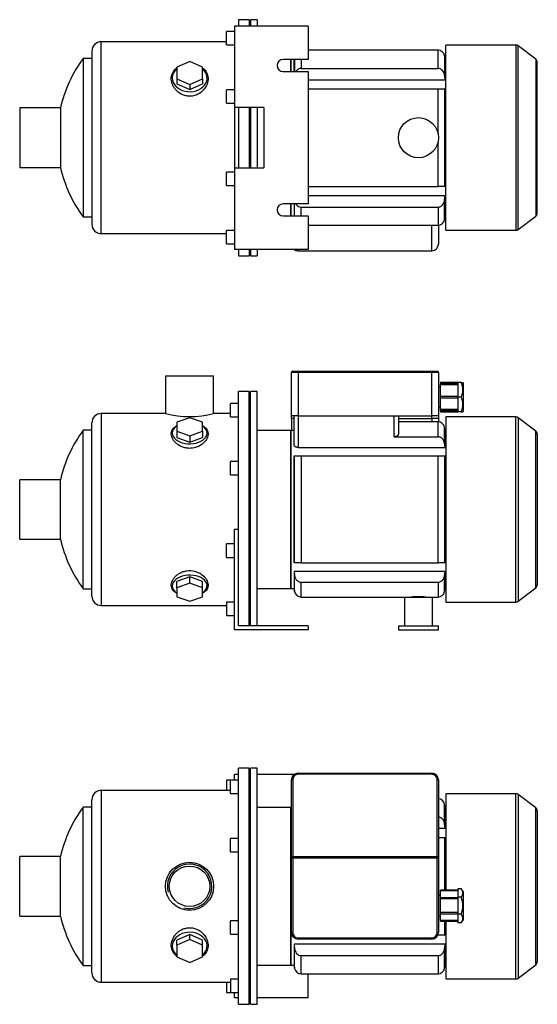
# Model space of a CAD drawing. Header units: millimetres. Extents: x 128 to 943, y 47 to 803.
# Tile 1 of 2: x 128 to 515, y 67 to 803. Entities that reach past the tile are written whole.
import ezdxf

# ---------------------------------------------------------------- set-up
doc = ezdxf.new("R2010")
doc.units = ezdxf.units.MM
for name, color, linetype in [('1', 7, 'Continuous'), ('BASETTA_MEC_71_M', 7, 'Continuous'), ('CARCASSA_MEC_71-', 7, 'Continuous'), ('COPRIVENTOLA_MEC', 7, 'Continuous'), ('CORPO_MH_3-5_[4]', 7, 'Continuous'), ('FLANGIA_MOTORE_T', 7, 'Continuous'), ('PIEDINO_MEC_71_I', 7, 'Continuous'), ('STAFFA_3-5-9_INT', 7, 'Continuous')]:
    doc.layers.add(name, color=color, linetype=linetype)

# ---------------------------------------------------------------- blocks, each defined once
blk = doc.blocks.new('SE1')
at = {"layer": '1', "color": 7, "linetype": 'Continuous'}
for p, q in [((442.62, 151.28), (442.62, 151.79)), ((455.62, 151.79), (442.62, 151.79)), ((455.62, 151.28), (442.62, 151.28)), ((442.62, 146.29), (442.62, 151.28)), ((458.12, 152.99), (455.62, 152.99)), ((455.62, 152.99), (455.62, 149.82)), ((455.62, 149.82), (455.62, 146.64)), ((459.62, 151.02), (458.11, 153)), ((459.62, 151.02), (459.62, 129.57)), ((442.62, 145.35), (442.62, 146.29)), ((455.62, 146.29), (442.62, 146.29)), ((455.62, 145.35), (442.62, 145.35)), ((442.62, 135.23), (442.62, 145.35)), ((458.12, 146.64), (455.62, 146.64)), ((455.62, 146.64), (455.62, 140.29)), ((455.62, 140.29), (455.62, 133.94)), ((455.62, 135.23), (442.62, 135.23)), ((442.62, 134.29), (442.62, 135.23)), ((442.62, 129.3), (442.62, 134.29)), ((442.62, 134.29), (455.62, 134.29)), ((458.12, 133.94), (455.62, 133.94)), ((455.62, 133.94), (455.62, 130.77)), ((442.62, 129.3), (442.62, 128.79)), ((455.62, 129.3), (442.62, 129.3)), ((442.62, 128.79), (455.62, 128.79)), ((455.62, 130.77), (455.62, 127.59)), ((458.12, 127.59), (455.62, 127.59)), ((458.11, 127.59), (459.62, 129.57))]:
    blk.add_line(p, q, dxfattribs=at)
for points in [[(458.12, 146.64), (458.74, 147.46), (459.06, 148.2), (459.41, 149.03), (459.41, 149.82), (459.41, 150.61), (459.06, 151.43), (458.74, 152.17), (458.12, 152.99)], [(458.12, 133.94), (458.74, 135.58), (459.06, 137.06), (459.41, 138.7), (459.41, 140.28), (459.41, 141.87), (459.06, 143.52), (458.74, 145), (458.12, 146.64)], [(458.12, 127.59), (458.74, 128.41), (459.06, 129.15), (459.41, 129.98), (459.41, 130.77), (459.41, 131.56), (459.06, 132.38), (458.74, 133.12), (458.12, 133.94)]]:
    blk.add_open_spline(points, degree=2, knots=[0, 0, 0, 0.25, 0.25, 0.5, 0.5, 0.75, 0.75, 1, 1, 1], dxfattribs=at)
at = {"layer": 'BASETTA_MEC_71_M', "color": 7, "linetype": 'Continuous'}
for p, q in [((336.12, 239.29), (436.12, 239.29)), ((336.12, 239.29), (336.12, 238.57)), ((436.12, 238.57), (336.12, 238.57)), ((436.12, 239.29), (436.12, 238.57)), ((331.12, 176.92), (331.12, 234.29)), ((332.12, 234.57), (332.12, 177.19)), ((440.12, 177.19), (440.12, 234.57)), ((441.12, 234.29), (441.12, 176.92)), ((331.12, 175.82), (331.12, 176.92)), ((332.12, 177.19), (440.12, 177.19)), ((332.12, 177.19), (332.12, 175.82)), ((440.12, 175.82), (440.12, 177.19)), ((441.12, 176.92), (441.12, 175.82)), ((331.12, 120.29), (331.12, 175.82)), ((332.12, 175.82), (331.12, 175.82)), ((440.12, 175.82), (332.12, 175.82)), ((332.12, 175.82), (332.12, 120.29)), ((440.12, 120.29), (440.12, 175.82)), ((441.12, 175.82), (440.12, 175.82)), ((441.12, 175.82), (441.12, 120.29)), ((442.62, 147.79), (441.12, 147.79)), ((441.12, 132.79), (442.62, 132.79)), ((332.12, 120.29), (331.12, 120.29)), ((440.12, 120.29), (441.12, 120.29)), ((336.12, 116.29), (436.12, 116.29)), ((336.12, 116.29), (336.12, 115.29)), ((436.12, 115.29), (336.12, 115.29)), ((436.12, 116.29), (436.12, 115.29))]:
    blk.add_line(p, q, dxfattribs=at)
for centre, radius, start, end in [((336.12, 234.29), 5, 90, 180), ((336.12, 234.57), 4, 90, 180), ((436.12, 234.29), 5, 0, 90), ((436.12, 234.57), 4, 0, 90), ((336.12, 120.29), 5, 180, 270), ((336.12, 120.29), 4, 180, 270), ((436.12, 120.29), 4, 270, 0), ((436.12, 120.29), 5, 270, 0)]:
    blk.add_arc(centre, radius, start, end, dxfattribs=at)
for centre, major_axis, start_param, end_param in [((332.12, 234.29), (-1, 0), 4.712389, 6.283185), ((440.12, 234.29), (1, 0), 0, 1.570796), ((332.12, 176.92), (1, 0), 1.570796, 3.141593), ((440.12, 176.92), (1, 0), 0, 1.570796)]:
    blk.add_ellipse(centre, major_axis=major_axis, ratio=0.275637, start_param=start_param, end_param=end_param, dxfattribs=at)
at = {"layer": 'CARCASSA_MEC_71-', "color": 7, "linetype": 'Continuous'}
for p, q in [((330.62, 213.79), (330.62, 95.79)), ((331.12, 213.79), (330.62, 213.79)), ((445.7, 201.33), (445.7, 216.16)), ((446.12, 213.79), (445.7, 216.16)), ((446.12, 198.16), (446.12, 213.79)), ((446.52, 213.79), (446.12, 213.79)), ((446.12, 198.16), (445.7, 201.33)), ((441.12, 198.16), (446.12, 198.16)), ((441.12, 191.29), (445.7, 191.29)), ((445.7, 191.29), (446.12, 191.29)), ((445.7, 191.29), (445.7, 151.79)), ((446.12, 151.79), (446.12, 191.29)), ((445.7, 128.79), (445.7, 118.29)), ((446.12, 118.29), (446.12, 128.79)), ((440.7, 118.29), (440.78, 118.29)), ((440.78, 118.29), (440.78, 118.48)), ((445.7, 118.29), (440.78, 118.29)), ((446.12, 118.29), (445.7, 118.29)), ((446.12, 111.42), (333.12, 111.42)), ((333.12, 111.42), (333.12, 95.79)), ((446.12, 111.42), (446.12, 95.79)), ((333.54, 93.42), (333.54, 108.25)), ((445.7, 93.42), (445.7, 108.25)), ((330.62, 95.79), (333.12, 95.79)), ((333.12, 95.79), (333.54, 93.42)), ((338.46, 102.92), (440.78, 102.92)), ((338.46, 89.29), (338.46, 102.92)), ((440.78, 102.92), (440.78, 89.29)), ((445.7, 93.42), (446.12, 95.79)), ((446.12, 95.79), (446.52, 95.79)), ((338.46, 89.29), (440.78, 89.29))]:
    blk.add_line(p, q, dxfattribs=at)
for centre, start, end in [((440.78, 215.29), 10, 86.08223), ((338.46, 94.29), 190, 270), ((440.78, 94.29), 270, 350)]:
    blk.add_arc(centre, 5, start, end, dxfattribs=at)
for points, knots in [([(445.7, 201.33), (445.61, 201.99), (445.45, 202.63), (444.96, 203.85), (444.62, 204.43), (443.43, 205.86), (442.32, 206.54), (441.12, 206.64)], [0, 0, 0, 0, 0.25, 0.25, 0.5, 0.5, 0.9570479, 0.9570479, 0.9570479, 0.9570479]), ([(333.54, 108.25), (333.62, 107.59), (333.79, 106.96), (334.28, 105.74), (334.61, 105.16), (335.87, 103.64), (337.12, 102.92), (338.46, 102.92)], [0, 0, 0, 0, 0.25, 0.25, 0.5, 0.5, 1, 1, 1, 1]), ([(440.78, 102.92), (441.11, 102.92), (441.44, 102.97), (442.07, 103.13), (442.39, 103.25), (442.97, 103.55), (443.25, 103.74), (443.76, 104.16), (443.99, 104.39), (444.41, 104.9), (444.6, 105.17), (444.93, 105.74), (445.08, 106.04), (445.32, 106.64), (445.43, 106.96), (445.59, 107.6), (445.66, 107.92), (445.7, 108.25)], [0, 0, 0, 0, 0.125, 0.125, 0.25, 0.25, 0.375, 0.375, 0.5, 0.5, 0.625, 0.625, 0.75, 0.75, 0.875, 0.875, 1, 1, 1, 1])]:
    blk.add_open_spline(points, degree=3, knots=knots, dxfattribs=at)
for points in [[(333.12, 111.42), (333.25, 110.36), (333.39, 109.31), (333.54, 108.25)], [(445.7, 108.25), (445.84, 109.31), (445.98, 110.36), (446.12, 111.42)]]:
    blk.add_open_spline(points, degree=3, dxfattribs=at)
at = {"layer": 'COPRIVENTOLA_MEC', "color": 7, "linetype": 'Continuous'}
for p, q in [((446.52, 224.04), (446.52, 151.79)), ((499, 224.04), (446.52, 224.04)), ((499, 85.54), (499, 224.04)), ((500.83, 223.42), (500.83, 86.16)), ((513.84, 213.43), (500.83, 223.42)), ((513.84, 96.15), (513.84, 213.43)), ((515.02, 211.05), (515.02, 98.53)), ((446.52, 128.79), (446.52, 85.54)), ((500.83, 86.16), (513.84, 96.15)), ((446.52, 85.54), (499, 85.54))]:
    blk.add_line(p, q, dxfattribs=at)
for centre, start, end in [((499, 221.04), 52.5, 90), ((512.02, 211.05), 0, 52.5), ((512.02, 98.53), 307.5, 0), ((499, 88.54), 270, 307.5)]:
    blk.add_arc(centre, 3, start, end, dxfattribs=at)
at = {"layer": 'CORPO_MH_3-5_[4]', "color": 7, "linetype": 'Continuous'}
for p, q in [((291.62, 66.54), (291.62, 243.04)), ((299.62, 243.04), (291.62, 243.04)), ((299.62, 66.54), (299.62, 243.04)), ((285.62, 224.16), (285.62, 234.16)), ((291.62, 234.16), (285.62, 234.16)), ((189.02, 226.54), (189.02, 83.04)), ((285.62, 226.54), (189.02, 226.54)), ((285.62, 224.16), (291.62, 224.16)), ((175.46, 95.54), (175.46, 214.04)), ((182.02, 214.04), (175.46, 214.04)), ((182.02, 90.04), (182.02, 219.54)), ((285.62, 180.6), (285.62, 190.6)), ((291.62, 190.6), (285.62, 190.6)), ((128.02, 132.54), (128.02, 177.04)), ((158.52, 177.04), (128.02, 177.04)), ((158.52, 132.54), (158.52, 177.04)), ((285.62, 180.6), (291.62, 180.6)), ((128.02, 132.54), (158.52, 132.54)), ((285.62, 118.99), (285.62, 128.99)), ((291.62, 128.99), (285.62, 128.99)), ((255.12, 118.8), (245.62, 114.48)), ((264.62, 114.48), (255.12, 118.8)), ((255.12, 115.11), (255.12, 118.8)), ((285.62, 118.99), (291.62, 118.99)), ((255.12, 115.11), (245.62, 110.79)), ((245.62, 110.79), (245.62, 114.48)), ((245.62, 110.79), (245.62, 102.14)), ((264.62, 110.79), (255.12, 115.11)), ((264.62, 110.79), (264.62, 114.48)), ((264.62, 102.14), (264.62, 110.79)), ((245.62, 102.14), (255.12, 97.82)), ((255.12, 97.82), (264.62, 102.14)), ((175.46, 95.54), (182.02, 95.54)), ((189.02, 83.04), (285.62, 83.04)), ((285.62, 85.42), (285.62, 75.42)), ((291.62, 85.42), (285.62, 85.42)), ((285.62, 75.42), (291.62, 75.42)), ((291.62, 66.54), (299.62, 66.54))]:
    blk.add_line(p, q, dxfattribs=at)
for radius in [18, 15.15]:
    blk.add_circle((255.02, 154.79), radius, dxfattribs=at)
for centre, radius, start, end in [((189.02, 219.54), 7, 90, 180), ((256.02, 154.79), 100, 143.66538, 167.14409), ((255.02, 154.79), 16.62, 255, 195), ((256.02, 154.79), 100, 192.85591, 216.33462), ((189.02, 90.04), 7, 180, 270)]:
    blk.add_arc(centre, radius, start, end, dxfattribs=at)
for start_param, end_param in [(2.390244, 6.283185), (0, 0.751348)]:
    blk.add_ellipse((255.12, 110.16), major_axis=(-13, 0), ratio=0.788011, start_param=start_param, end_param=end_param, dxfattribs=at)
blk.add_open_spline([(245.61, 102.4), (245.25, 102.67), (244.91, 102.96), (244.03, 103.79), (243.53, 104.36), (242.25, 106.22), (241.71, 107.59), (241.26, 110.55), (241.36, 112.07), (242.2, 115.15), (242.93, 116.64), (244.48, 118.73), (245.06, 119.38), (246.36, 120.6), (247.08, 121.17), (248.65, 122.16), (249.47, 122.58), (251.22, 123.25), (252.16, 123.51), (254.98, 123.95), (256.95, 123.82), (259.68, 123.03), (260.57, 122.66), (262.22, 121.79), (262.99, 121.28), (265.13, 119.56), (266.28, 118.19), (267.98, 115.28), (268.53, 113.73), (268.97, 110.68), (268.87, 109.15), (268.04, 106.34), (267.29, 105.03), (265.79, 103.37), (265.25, 102.87), (264.64, 102.42)], degree=3, knots=[0.1389216, 0.1389216, 0.1389216, 0.1389216, 0.15625, 0.15625, 0.1875, 0.1875, 0.25, 0.25, 0.3125, 0.3125, 0.375, 0.375, 0.40625, 0.40625, 0.4375, 0.4375, 0.46875, 0.46875, 0.5, 0.5, 0.5625, 0.5625, 0.59375, 0.59375, 0.625, 0.625, 0.6875, 0.6875, 0.75, 0.75, 0.8125, 0.8125, 0.875, 0.875, 0.9041554, 0.9041554, 0.9041554, 0.9041554], dxfattribs=at)
at = {"layer": 'FLANGIA_MOTORE_T', "color": 7, "linetype": 'Continuous'}
for p, q in [((300.62, 66.54), (300.62, 243.04)), ((305.62, 243.04), (300.62, 243.04)), ((305.62, 66.54), (305.62, 243.04)), ((300.62, 241.54), (299.62, 241.54)), ((330.62, 213.79), (305.62, 213.79)), ((330.62, 95.79), (330.62, 213.79)), ((305.62, 95.79), (330.62, 95.79)), ((299.62, 68.04), (300.62, 68.04)), ((300.62, 66.54), (305.62, 66.54))]:
    blk.add_line(p, q, dxfattribs=at)
at = {"layer": 'STAFFA_3-5-9_INT', "color": 7, "linetype": 'Continuous'}
for p, q in [((291.62, 238.29), (288.62, 238.29)), ((288.62, 234.16), (288.62, 238.29)), ((333.12, 238.29), (305.62, 238.29)), ((282.62, 234.16), (282.62, 226.54)), ((285.62, 234.16), (282.62, 234.16)), ((343.62, 71.29), (343.62, 89.29)), ((282.62, 83.04), (282.62, 75.42)), ((282.62, 75.42), (285.62, 75.42)), ((288.62, 71.29), (288.62, 75.42)), ((291.62, 71.29), (288.62, 71.29)), ((343.62, 71.29), (305.62, 71.29))]:
    blk.add_line(p, q, dxfattribs=at)
blk = doc.blocks.new('SE2')
at = {"layer": '1', "color": 7, "linetype": 'Continuous'}
for p, q in [((442.62, 531.6), (442.62, 530.63)), ((455.62, 531.6), (442.62, 531.6)), ((442.62, 529.87), (442.62, 530.63)), ((455.62, 530.63), (442.62, 530.63)), ((458.12, 531.6), (455.62, 531.6)), ((455.62, 531.6), (455.62, 526.1)), ((458.12, 531.6), (459.41, 531.6)), ((459.62, 531.33), (459.41, 531.61)), ((459.62, 531.33), (459.62, 509.88)), ((455.62, 529.87), (442.62, 529.87)), ((442.62, 521.1), (442.62, 529.87)), ((455.62, 526.1), (455.62, 520.6)), ((442.62, 520.1), (442.62, 521.1)), ((455.62, 521.1), (442.62, 521.1)), ((442.62, 511.33), (442.62, 520.1)), ((442.62, 520.1), (455.62, 520.1)), ((458.12, 520.6), (455.62, 520.6)), ((455.62, 520.6), (455.62, 515.1)), ((455.62, 511.33), (442.62, 511.33)), ((442.62, 510.58), (442.62, 511.33)), ((442.62, 510.58), (442.62, 509.6)), ((442.62, 510.58), (455.62, 510.58)), ((442.62, 509.6), (455.62, 509.6)), ((455.62, 515.1), (455.62, 509.6)), ((458.12, 509.6), (455.62, 509.6)), ((458.12, 509.6), (459.41, 509.6)), ((459.41, 509.6), (459.62, 509.88))]:
    blk.add_line(p, q, dxfattribs=at)
for centre in [(446.9, 526.1), (446.9, 515.1)]:
    blk.add_arc(centre, 12.5, 333.89139, 26.10861, dxfattribs=at)
at = {"layer": 'BASETTA_MEC_71_M', "color": 7, "linetype": 'Continuous'}
for p, q in [((331.12, 506.6), (331.12, 539.1)), ((336.12, 539.1), (331.12, 539.1)), ((332.12, 540.1), (336.12, 540.1)), ((336.12, 540.1), (436.12, 540.1)), ((336.12, 540.1), (336.12, 539.1)), ((336.12, 539.1), (336.12, 506.6)), ((436.12, 539.1), (336.12, 539.1)), ((436.12, 540.1), (440.12, 540.1)), ((436.12, 540.1), (436.12, 539.1)), ((436.12, 506.6), (436.12, 539.1)), ((441.12, 539.1), (436.12, 539.1)), ((441.12, 539.1), (441.12, 506.6)), ((442.62, 528.1), (441.12, 528.1)), ((441.12, 513.1), (442.62, 513.1)), ((336.12, 506.6), (331.12, 506.6)), ((331.12, 504.6), (331.12, 506.6)), ((331.12, 504.6), (331.12, 495.6)), ((333.12, 504.6), (331.12, 504.6)), ((336.12, 506.6), (436.12, 506.6)), ((411.12, 504.6), (436.12, 504.6)), ((436.12, 504.6), (436.12, 506.6)), ((441.12, 506.6), (436.12, 506.6)), ((436.12, 504.6), (436.12, 502.1)), ((441.12, 504.6), (436.12, 504.6)), ((441.12, 506.6), (441.12, 504.6)), ((441.12, 504.6), (441.12, 502.09))]:
    blk.add_line(p, q, dxfattribs=at)
for centre, start, end in [((332.12, 539.1), 90, 180), ((440.12, 539.1), 0, 90)]:
    blk.add_arc(centre, 1, start, end, dxfattribs=at)
at = {"layer": 'CARCASSA_MEC_71-', "color": 7, "linetype": 'Continuous'}
for p, q in [((333.12, 485.17), (333.12, 506.6)), ((336.12, 506.6), (336.12, 482.96)), ((408.12, 490.99), (408.12, 506.6)), ((411.12, 506.6), (411.12, 492.89)), ((440.78, 502.1), (411.12, 502.1)), ((440.78, 490.99), (440.78, 502.1)), ((330.62, 495.6), (330.62, 377.6)), ((333.12, 495.6), (330.62, 495.6)), ((445.7, 485.94), (445.7, 497.97)), ((446.12, 495.6), (445.7, 497.97)), ((446.12, 482.96), (446.12, 495.6)), ((446.52, 495.6), (446.12, 495.6)), ((408.12, 490.99), (440.78, 490.99)), ((336.12, 482.96), (446.12, 482.96)), ((333.12, 396.6), (333.12, 476.6)), ((333.12, 476.6), (333.54, 476.6)), ((333.54, 396.6), (333.54, 476.6)), ((333.54, 476.6), (338.46, 476.6)), ((338.46, 476.6), (440.78, 476.6)), ((338.46, 476.6), (338.46, 396.6)), ((440.78, 396.6), (440.78, 476.6)), ((440.78, 476.6), (445.7, 476.6)), ((445.7, 476.6), (446.12, 476.6)), ((445.7, 476.6), (445.7, 396.6)), ((446.12, 396.6), (446.12, 476.6)), ((333.54, 396.6), (333.12, 396.6)), ((338.46, 396.6), (333.54, 396.6)), ((338.46, 396.6), (440.78, 396.6)), ((445.7, 396.6), (440.78, 396.6)), ((446.12, 396.6), (445.7, 396.6)), ((446.12, 390.25), (333.12, 390.25)), ((333.12, 390.25), (333.12, 377.6)), ((333.12, 390.25), (333.54, 387.27)), ((333.54, 375.23), (333.54, 387.27)), ((445.7, 387.27), (446.12, 390.25)), ((445.7, 375.23), (445.7, 387.27)), ((446.12, 390.25), (446.12, 377.6)), ((330.62, 377.6), (333.12, 377.6)), ((333.12, 377.6), (333.54, 375.23)), ((338.46, 382.21), (440.78, 382.21)), ((338.46, 371.1), (338.46, 382.21)), ((440.78, 382.21), (440.78, 371.1)), ((445.7, 375.23), (446.12, 377.6)), ((446.12, 377.6), (446.52, 377.6)), ((338.46, 371.1), (415.62, 371.1)), ((436.62, 371.1), (440.78, 371.1))]:
    blk.add_line(p, q, dxfattribs=at)
for centre, radius, start, end in [((440.78, 497.1), 5, 10, 90), ((338.46, 376.1), 5, 190, 270), ((426.12, 305.82), 65.52, 85.18444, 94.81556), ((440.78, 376.1), 5, 270, 350)]:
    blk.add_arc(centre, radius, start, end, dxfattribs=at)
for points, knots in [([(411.12, 492.89), (411.12, 492.67), (411.05, 492.45), (410.85, 492.12), (410.77, 492.02), (410.57, 491.81), (410.46, 491.72), (410.19, 491.53), (410.04, 491.45), (409.72, 491.29), (409.55, 491.22), (409.16, 491.11), (408.96, 491.07), (408.55, 491.01), (408.34, 490.99), (408.12, 490.99)], [0, 0, 0, 0, 0.25, 0.25, 0.375, 0.375, 0.5, 0.5, 0.625, 0.625, 0.75, 0.75, 0.875, 0.875, 1, 1, 1, 1]), ([(445.7, 485.94), (445.61, 486.57), (445.44, 487.19), (445.06, 488.07), (444.91, 488.35), (444.57, 488.9), (444.37, 489.15), (443.95, 489.63), (443.71, 489.86), (443.2, 490.25), (442.93, 490.41), (442.35, 490.69), (442.05, 490.8), (441.42, 490.95), (441.1, 490.99), (440.78, 490.99)], [0, 0, 0, 0, 0.25, 0.25, 0.375, 0.375, 0.5, 0.5, 0.625, 0.625, 0.75, 0.75, 0.875, 0.875, 1, 1, 1, 1]), ([(336.12, 482.96), (335.9, 482.96), (335.68, 482.98), (335.25, 483.05), (335.05, 483.1), (334.67, 483.24), (334.49, 483.32), (334.17, 483.51), (334.02, 483.61), (333.76, 483.82), (333.65, 483.94), (333.46, 484.17), (333.38, 484.29), (333.18, 484.66), (333.12, 484.92), (333.12, 485.17)], [0, 0, 0, 0, 0.125, 0.125, 0.25, 0.25, 0.375, 0.375, 0.5, 0.5, 0.625, 0.625, 0.75, 0.75, 1, 1, 1, 1]), ([(333.54, 387.27), (333.63, 386.63), (333.79, 386.01), (334.18, 385.14), (334.33, 384.85), (334.67, 384.3), (334.86, 384.05), (335.29, 383.57), (335.53, 383.35), (336.04, 382.96), (336.31, 382.79), (336.88, 382.51), (337.19, 382.4), (337.82, 382.25), (338.13, 382.21), (338.46, 382.21)], [0, 0, 0, 0, 0.25, 0.25, 0.375, 0.375, 0.5, 0.5, 0.625, 0.625, 0.75, 0.75, 0.875, 0.875, 1, 1, 1, 1]), ([(440.78, 382.21), (441.1, 382.21), (441.42, 382.25), (442.04, 382.4), (442.35, 382.51), (442.92, 382.78), (443.19, 382.95), (443.71, 383.35), (443.94, 383.56), (444.37, 384.04), (444.56, 384.3), (444.9, 384.84), (445.05, 385.12), (445.31, 385.71), (445.42, 386.02), (445.59, 386.63), (445.66, 386.95), (445.7, 387.27)], [0, 0, 0, 0, 0.125, 0.125, 0.25, 0.25, 0.375, 0.375, 0.5, 0.5, 0.625, 0.625, 0.75, 0.75, 0.875, 0.875, 1, 1, 1, 1])]:
    blk.add_open_spline(points, degree=3, knots=knots, dxfattribs=at)
blk.add_open_spline([(446.12, 482.96), (445.98, 483.95), (445.84, 484.94), (445.7, 485.94)], degree=3, dxfattribs=at)
at = {"layer": 'COPRIVENTOLA_MEC', "color": 7, "linetype": 'Continuous'}
for p, q in [((446.52, 505.85), (446.52, 367.35)), ((499, 505.85), (446.52, 505.85)), ((499, 367.35), (499, 505.85)), ((500.83, 505.23), (500.83, 367.97)), ((513.84, 495.24), (500.83, 505.23)), ((513.84, 377.96), (513.84, 495.24)), ((515.02, 492.86), (515.02, 380.34)), ((500.83, 367.97), (513.84, 377.96)), ((446.52, 367.35), (499, 367.35))]:
    blk.add_line(p, q, dxfattribs=at)
for centre, start, end in [((499, 502.85), 52.5, 90), ((512.02, 492.86), 0, 52.5), ((512.02, 380.34), 307.5, 0), ((499, 370.35), 270, 307.5)]:
    blk.add_arc(centre, 3, start, end, dxfattribs=at)
at = {"layer": 'CORPO_MH_3-5_[4]', "color": 7, "linetype": 'Continuous'}
for p, q in [((237.02, 536.6), (273.02, 536.6)), ((237.02, 536.6), (237.02, 508.35)), ((273.02, 508.35), (273.02, 536.6)), ((291.62, 408.04), (291.62, 524.85)), ((299.62, 524.85), (291.62, 524.85)), ((299.62, 349.6), (299.62, 524.85)), ((285.62, 505.97), (285.62, 515.97)), ((291.62, 515.97), (285.62, 515.97)), ((189.02, 508.35), (189.02, 364.85)), ((237.05, 508.35), (189.02, 508.35)), ((285.62, 508.35), (273.02, 508.35)), ((182.02, 371.85), (182.02, 501.35)), ((255.12, 505.21), (245.62, 501.84)), ((245.62, 501.84), (245.62, 495.08)), ((264.62, 501.84), (255.12, 505.21)), ((264.62, 495.08), (264.62, 501.84)), ((285.62, 505.97), (291.62, 505.97)), ((175.46, 377.35), (175.46, 495.85)), ((182.02, 495.85), (175.46, 495.85)), ((245.62, 495.08), (245.62, 490.36)), ((245.62, 495.08), (255.12, 491.71)), ((255.12, 491.71), (264.62, 495.08)), ((264.62, 495.08), (264.62, 490.36)), ((245.62, 490.36), (255.12, 486.98)), ((255.12, 491.71), (255.12, 486.98)), ((255.12, 486.98), (264.62, 490.36)), ((285.62, 462.41), (285.62, 472.41)), ((291.62, 472.41), (285.62, 472.41)), ((128.02, 414.35), (128.02, 458.85)), ((158.52, 458.85), (128.02, 458.85)), ((158.52, 414.35), (158.52, 458.85)), ((285.62, 462.41), (291.62, 462.41)), ((128.02, 414.35), (158.52, 414.35)), ((255.12, 386.22), (245.62, 382.85)), ((264.62, 382.85), (255.12, 386.22)), ((255.12, 381.5), (255.12, 386.22)), ((175.46, 377.35), (182.02, 377.35)), ((245.62, 378.12), (245.62, 382.85)), ((255.12, 381.5), (245.62, 378.12)), ((245.62, 378.12), (245.62, 371.37)), ((264.62, 378.12), (255.12, 381.5)), ((264.62, 378.12), (264.62, 382.85)), ((264.62, 371.37), (264.62, 378.12)), ((245.62, 371.37), (255.12, 367.99)), ((255.12, 367.99), (264.62, 371.37)), ((189.02, 364.85), (282.62, 364.85))]:
    blk.add_line(p, q, dxfattribs=at)
for centre, radius, start, end in [((189.02, 501.35), 7, 90, 180), ((255.02, 577.83), 71.77, 255.4749, 284.5251), ((256.02, 436.6), 100, 143.66538, 167.14409), ((256.02, 436.6), 100, 192.85591, 216.33462), ((189.02, 371.85), 7, 180, 270)]:
    blk.add_arc(centre, radius, start, end, dxfattribs=at)
for centre, start_param, end_param in [((255.12, 493.73), 0, 3.892941), ((255.12, 493.73), 5.531837, 6.283185), ((255.12, 379.47), 2.390244, 6.283185), ((255.12, 379.47), 0, 0.751348)]:
    blk.add_ellipse(centre, major_axis=(-13, 0), ratio=0.615661, start_param=start_param, end_param=end_param, dxfattribs=at)
for points, knots in [([(257.1, 482.45), (256.14, 482.32), (255.19, 482.29), (253.3, 482.4), (252.34, 482.55), (249.61, 483.22), (247.93, 484), (245.82, 485.44), (245.17, 485.97), (244.03, 487.07), (243.53, 487.65), (242.25, 489.44), (241.71, 490.68), (241.26, 493.12), (241.36, 494.28), (242.2, 496.43), (242.93, 497.39), (244.45, 498.61), (244.99, 498.96), (245.59, 499.29)], [0, 0, 0, 0, 0.03125, 0.03125, 0.0625, 0.0625, 0.125, 0.125, 0.15625, 0.15625, 0.1875, 0.1875, 0.25, 0.25, 0.3125, 0.3125, 0.375, 0.375, 0.4043708, 0.4043708, 0.4043708, 0.4043708]), ([(264.65, 499.28), (265.64, 498.75), (266.47, 498.13), (267.98, 496.52), (268.53, 495.47), (268.97, 493.22), (268.87, 492), (268.04, 489.56), (267.29, 488.31), (265.24, 486.03), (263.91, 484.97), (260.82, 483.31), (259.01, 482.7), (257.1, 482.45)], [0.6394434, 0.6394434, 0.6394434, 0.6394434, 0.6875, 0.6875, 0.75, 0.75, 0.8125, 0.8125, 0.875, 0.875, 0.9375, 0.9375, 1, 1, 1, 1]), ([(245.61, 373.91), (245.25, 374.1), (244.91, 374.3), (244.03, 374.9), (243.53, 375.32), (242.25, 376.69), (241.71, 377.72), (241.26, 380), (241.36, 381.19), (242.2, 383.66), (242.93, 384.88), (244.48, 386.6), (245.06, 387.15), (246.36, 388.16), (247.08, 388.64), (248.65, 389.48), (249.47, 389.83), (251.22, 390.41), (252.16, 390.62), (254.98, 391), (256.95, 390.89), (259.68, 390.22), (260.57, 389.91), (262.22, 389.17), (262.99, 388.74), (265.13, 387.29), (266.28, 386.15), (267.98, 383.77), (268.53, 382.52), (268.97, 380.1), (268.87, 378.92), (268.04, 376.78), (267.29, 375.8), (265.79, 374.6), (265.25, 374.24), (264.64, 373.92)], [0.1389216, 0.1389216, 0.1389216, 0.1389216, 0.15625, 0.15625, 0.1875, 0.1875, 0.25, 0.25, 0.3125, 0.3125, 0.375, 0.375, 0.40625, 0.40625, 0.4375, 0.4375, 0.46875, 0.46875, 0.5, 0.5, 0.5625, 0.5625, 0.59375, 0.59375, 0.625, 0.625, 0.6875, 0.6875, 0.75, 0.75, 0.8125, 0.8125, 0.875, 0.875, 0.9041554, 0.9041554, 0.9041554, 0.9041554])]:
    blk.add_open_spline(points, degree=3, knots=knots, dxfattribs=at)
at = {"layer": 'FLANGIA_MOTORE_T', "color": 7, "linetype": 'Continuous'}
for p, q in [((300.62, 523.35), (299.62, 523.35)), ((300.62, 349.6), (300.62, 524.85)), ((305.62, 524.85), (300.62, 524.85)), ((305.62, 349.6), (305.62, 524.85)), ((330.62, 495.6), (305.62, 495.6)), ((330.62, 377.6), (330.62, 495.6)), ((305.62, 377.6), (330.62, 377.6)), ((299.62, 349.85), (300.62, 349.85))]:
    blk.add_line(p, q, dxfattribs=at)
at = {"layer": 'PIEDINO_MEC_71_I', "color": 7, "linetype": 'Continuous'}
for p, q in [((415.62, 371.1), (436.62, 371.1)), ((415.62, 371.1), (415.62, 349.6)), ((436.62, 349.6), (436.62, 371.1)), ((411.12, 349.6), (441.12, 349.6)), ((411.12, 349.6), (411.12, 346.6)), ((411.12, 346.6), (441.12, 346.6)), ((441.12, 346.6), (441.12, 349.6))]:
    blk.add_line(p, q, dxfattribs=at)
at = {"layer": 'STAFFA_3-5-9_INT', "color": 7, "linetype": 'Continuous'}
for p, q in [((288.62, 346.6), (288.62, 421.6)), ((291.62, 421.6), (288.62, 421.6)), ((282.62, 400.8), (282.62, 410.8)), ((288.62, 410.8), (282.62, 410.8)), ((291.62, 349.6), (291.62, 408.04)), ((282.62, 400.8), (288.62, 400.8)), ((282.62, 367.23), (282.62, 357.23)), ((288.62, 367.23), (282.62, 367.23)), ((282.62, 357.23), (288.62, 357.23)), ((343.62, 346.6), (288.62, 346.6)), ((343.62, 349.6), (291.62, 349.6)), ((343.62, 349.6), (343.62, 346.6))]:
    blk.add_line(p, q, dxfattribs=at)
blk = doc.blocks.new('SE3')
at = {"layer": 'BASETTA_MEC_71_M', "color": 7, "linetype": 'Continuous'}
for p, q in [((436.12, 630.13), (436.12, 649.13)), ((441.12, 649.14), (441.12, 635.13)), ((336.12, 631.13), (336.12, 630.13)), ((336.12, 630.13), (436.12, 630.13))]:
    blk.add_line(p, q, dxfattribs=at)
for centre, start, end in [((436.12, 635.13), 270, 0), ((336.12, 635.13), 233.1301, 270)]:
    blk.add_arc(centre, 5, start, end, dxfattribs=at)
at = {"layer": 'CARCASSA_MEC_71-', "color": 7, "linetype": 'Continuous'}
for p, q in [((440.78, 780.13), (343.62, 780.13)), ((440.78, 766.5), (440.78, 780.13)), ((445.7, 776), (445.7, 761.17)), ((446.12, 773.63), (445.7, 776)), ((446.12, 758), (446.12, 773.63)), ((446.52, 773.63), (446.12, 773.63)), ((330.62, 764.13), (330.62, 773.13)), ((333.12, 764.13), (333.12, 773.13)), ((333.54, 773.13), (333.54, 764.13)), ((338.46, 773.13), (338.46, 766.5)), ((338.46, 766.5), (440.78, 766.5)), ((343.62, 758), (446.12, 758)), ((343.62, 751.13), (440.78, 751.13)), ((440.78, 717.81), (440.78, 751.13)), ((440.78, 751.13), (445.7, 751.13)), ((445.7, 751.13), (446.12, 751.13)), ((445.7, 751.13), (445.7, 678.13)), ((446.12, 678.13), (446.12, 751.13)), ((440.78, 678.13), (440.78, 711.45)), ((343.62, 678.13), (440.78, 678.13)), ((445.7, 678.13), (440.78, 678.13)), ((446.12, 678.13), (445.7, 678.13)), ((446.12, 671.26), (343.62, 671.26)), ((445.7, 668.09), (446.12, 671.26)), ((446.12, 671.26), (446.12, 655.63)), ((330.62, 656.13), (330.62, 665.13)), ((333.12, 665.13), (333.12, 656.13)), ((333.54, 656.13), (333.54, 665.13)), ((338.46, 662.76), (440.78, 662.76)), ((338.46, 656.13), (338.46, 662.76)), ((440.78, 662.76), (440.78, 649.13)), ((445.7, 653.26), (445.7, 668.09)), ((445.7, 653.26), (446.12, 655.63)), ((446.12, 655.63), (446.52, 655.63)), ((343.62, 649.13), (440.78, 649.13))]:
    blk.add_line(p, q, dxfattribs=at)
for centre, start, end in [((440.78, 775.13), 10, 90), ((440.78, 654.13), 270, 350)]:
    blk.add_arc(centre, 5, start, end, dxfattribs=at)
for points, knots in [([(338.46, 766.5), (338.13, 766.5), (337.8, 766.46), (337.16, 766.3), (336.85, 766.18), (336.27, 765.87), (335.99, 765.69), (335.48, 765.26), (335.25, 765.03), (334.87, 764.58), (334.72, 764.36), (334.58, 764.14)], [0, 0, 0, 0, 0.125, 0.125, 0.25, 0.25, 0.375, 0.375, 0.5, 0.5, 0.5987405, 0.5987405, 0.5987405, 0.5987405]), ([(445.7, 761.17), (445.61, 761.83), (445.45, 762.47), (444.96, 763.68), (444.62, 764.27), (443.36, 765.79), (442.11, 766.5), (440.78, 766.5)], [0, 0, 0, 0, 0.25, 0.25, 0.5, 0.5, 1, 1, 1, 1]), ([(334.58, 665.12), (334.71, 664.9), (334.87, 664.69), (335.87, 663.48), (337.12, 662.76), (338.46, 662.76)], [0.4012807, 0.4012807, 0.4012807, 0.4012807, 0.5, 0.5, 1, 1, 1, 1]), ([(440.78, 662.76), (441.11, 662.76), (441.44, 662.81), (442.07, 662.97), (442.39, 663.09), (442.97, 663.39), (443.25, 663.58), (443.76, 664), (443.99, 664.23), (444.41, 664.74), (444.6, 665.01), (444.93, 665.58), (445.08, 665.87), (445.32, 666.48), (445.43, 666.8), (445.59, 667.44), (445.66, 667.76), (445.7, 668.09)], [0, 0, 0, 0, 0.125, 0.125, 0.25, 0.25, 0.375, 0.375, 0.5, 0.5, 0.625, 0.625, 0.75, 0.75, 0.875, 0.875, 1, 1, 1, 1])]:
    blk.add_open_spline(points, degree=3, knots=knots, dxfattribs=at)
blk.add_open_spline([(446.12, 758), (445.98, 759.06), (445.84, 760.12), (445.7, 761.17)], degree=3, dxfattribs=at)
at = {"layer": 'COPRIVENTOLA_MEC', "color": 7, "linetype": 'Continuous'}
for p, q in [((446.52, 645.38), (446.52, 783.88)), ((499, 783.88), (446.52, 783.88)), ((499, 783.88), (499, 645.38)), ((500.83, 646), (500.83, 783.26)), ((513.84, 773.27), (500.83, 783.26)), ((513.84, 773.27), (513.84, 655.99)), ((515.02, 658.37), (515.02, 770.89)), ((500.83, 646), (513.84, 655.99)), ((446.52, 645.38), (499, 645.38))]:
    blk.add_line(p, q, dxfattribs=at)
for centre, start, end in [((499, 780.88), 52.5, 90), ((512.02, 770.89), 0, 52.5), ((512.02, 658.37), 307.5, 0), ((499, 648.38), 270, 307.5)]:
    blk.add_arc(centre, 3, start, end, dxfattribs=at)
at = {"layer": 'CORPO_MH_3-5_[4]', "color": 7, "linetype": 'Continuous'}
for p, q in [((291.62, 802.88), (291.62, 798.13)), ((299.62, 802.88), (291.62, 802.88)), ((299.62, 802.88), (299.62, 798.13)), ((189.02, 642.88), (189.02, 786.38)), ((282.62, 786.38), (189.02, 786.38)), ((175.46, 773.88), (175.46, 655.38)), ((182.02, 773.88), (175.46, 773.88)), ((182.02, 779.38), (182.02, 649.88)), ((255.12, 771.61), (245.62, 767.28)), ((245.62, 767.28), (245.62, 758.64)), ((264.62, 767.28), (255.12, 771.61)), ((264.62, 758.64), (264.62, 767.28)), ((245.62, 758.64), (245.62, 754.94)), ((245.62, 758.64), (255.12, 754.32)), ((255.12, 754.32), (264.62, 758.64)), ((264.62, 758.64), (264.62, 754.94)), ((245.62, 754.94), (255.12, 750.62)), ((255.12, 750.62), (264.62, 754.94)), ((255.12, 754.32), (255.12, 750.62)), ((128.02, 736.88), (128.02, 692.38)), ((158.52, 736.88), (128.02, 736.88)), ((158.52, 736.88), (158.52, 692.38)), ((291.62, 737.13), (291.62, 692.13)), ((299.62, 737.13), (299.62, 692.13)), ((128.02, 692.38), (158.52, 692.38)), ((175.46, 655.38), (182.02, 655.38)), ((189.02, 642.88), (282.62, 642.88)), ((291.62, 631.13), (291.62, 626.38)), ((291.62, 626.38), (299.62, 626.38)), ((299.62, 631.13), (299.62, 626.38))]:
    blk.add_line(p, q, dxfattribs=at)
for centre, radius, start, end in [((189.02, 779.38), 7, 90, 180), ((256.02, 714.63), 100, 143.66538, 167.14409), ((256.02, 714.63), 100, 192.85591, 216.33462), ((189.02, 649.88), 7, 180, 270)]:
    blk.add_arc(centre, radius, start, end, dxfattribs=at)
for start_param, end_param in [(0, 3.892941), (5.531837, 6.283185)]:
    blk.add_ellipse((255.12, 759.27), major_axis=(-13, 0), ratio=0.788011, start_param=start_param, end_param=end_param, dxfattribs=at)
for points, knots in [([(257.1, 745.77), (256.14, 745.62), (255.19, 745.58), (253.3, 745.71), (252.34, 745.88), (249.61, 746.68), (247.93, 747.59), (245.82, 749.3), (245.17, 749.93), (244.03, 751.26), (243.53, 751.96), (242.25, 754.15), (241.71, 755.68), (241.26, 758.77), (241.36, 760.26), (242.2, 763.09), (242.93, 764.38), (244.45, 766.06), (244.99, 766.56), (245.59, 767.01)], [0, 0, 0, 0, 0.03125, 0.03125, 0.0625, 0.0625, 0.125, 0.125, 0.15625, 0.15625, 0.1875, 0.1875, 0.25, 0.25, 0.3125, 0.3125, 0.375, 0.375, 0.4043708, 0.4043708, 0.4043708, 0.4043708]), ([(264.65, 767), (265.64, 766.26), (266.47, 765.4), (267.98, 763.21), (268.53, 761.82), (268.97, 758.9), (268.87, 757.34), (268.04, 754.29), (267.29, 752.77), (265.24, 750.01), (263.91, 748.74), (260.82, 746.78), (259.01, 746.06), (257.1, 745.77)], [0.6394434, 0.6394434, 0.6394434, 0.6394434, 0.6875, 0.6875, 0.75, 0.75, 0.8125, 0.8125, 0.875, 0.875, 0.9375, 0.9375, 1, 1, 1, 1])]:
    blk.add_open_spline(points, degree=3, knots=knots, dxfattribs=at)
at = {"layer": 'FLANGIA_MOTORE_T', "color": 7, "linetype": 'Continuous'}
for p, q in [((300.62, 802.88), (300.62, 798.13)), ((305.62, 802.88), (300.62, 802.88)), ((305.62, 802.88), (305.62, 798.13)), ((300.62, 801.38), (299.62, 801.38)), ((330.62, 773.13), (330.62, 764.13)), ((300.62, 737.13), (300.62, 692.13)), ((305.62, 737.13), (305.62, 692.13)), ((330.62, 665.13), (330.62, 656.13)), ((299.62, 627.88), (300.62, 627.88)), ((300.62, 631.13), (300.62, 626.38)), ((300.62, 626.38), (305.62, 626.38)), ((305.62, 631.13), (305.62, 626.38))]:
    blk.add_line(p, q, dxfattribs=at)
at = {"layer": 'PIEDINO_MEC_71_I', "color": 7, "linetype": 'Continuous'}
blk.add_circle((426.12, 714.63), 15, dxfattribs=at)
at = {"layer": 'STAFFA_3-5-9_INT', "color": 7, "linetype": 'Continuous'}
for p, q in [((343.62, 798.13), (288.62, 798.13)), ((288.62, 798.13), (288.62, 737.13)), ((343.62, 798.13), (343.62, 773.13)), ((282.62, 784), (282.62, 794)), ((288.62, 794), (282.62, 794)), ((282.62, 784), (288.62, 784)), ((343.62, 773.13), (325.02, 773.13)), ((325.02, 764.13), (343.62, 764.13)), ((343.62, 764.13), (343.62, 665.13)), ((282.62, 740.44), (282.62, 750.44)), ((288.62, 750.44), (282.62, 750.44)), ((282.62, 740.44), (288.62, 740.44)), ((288.62, 737.13), (288.62, 692.13)), ((310.62, 737.13), (288.62, 737.13)), ((310.62, 737.13), (310.62, 692.13)), ((282.62, 678.83), (282.62, 688.83)), ((288.62, 688.83), (282.62, 688.83)), ((288.62, 692.13), (288.62, 631.13)), ((288.62, 692.13), (310.62, 692.13)), ((282.62, 678.83), (288.62, 678.83)), ((343.62, 665.13), (325.02, 665.13)), ((325.02, 656.13), (343.62, 656.13)), ((343.62, 656.13), (343.62, 631.13)), ((282.62, 635.26), (282.62, 645.26)), ((288.62, 645.26), (282.62, 645.26)), ((282.62, 635.26), (288.62, 635.26)), ((343.62, 631.13), (288.62, 631.13))]:
    blk.add_line(p, q, dxfattribs=at)
for centre in [(325.02, 768.63), (325.02, 660.63)]:
    blk.add_arc(centre, 4.5, 90, 270, dxfattribs=at)

msp = doc.modelspace()

# ---------------------------------------------------------------- block references
for name in ['SE3', 'SE2', 'SE1']:
    msp.add_blockref(name, (0, 0))

doc.saveas('drawing.dxf')
